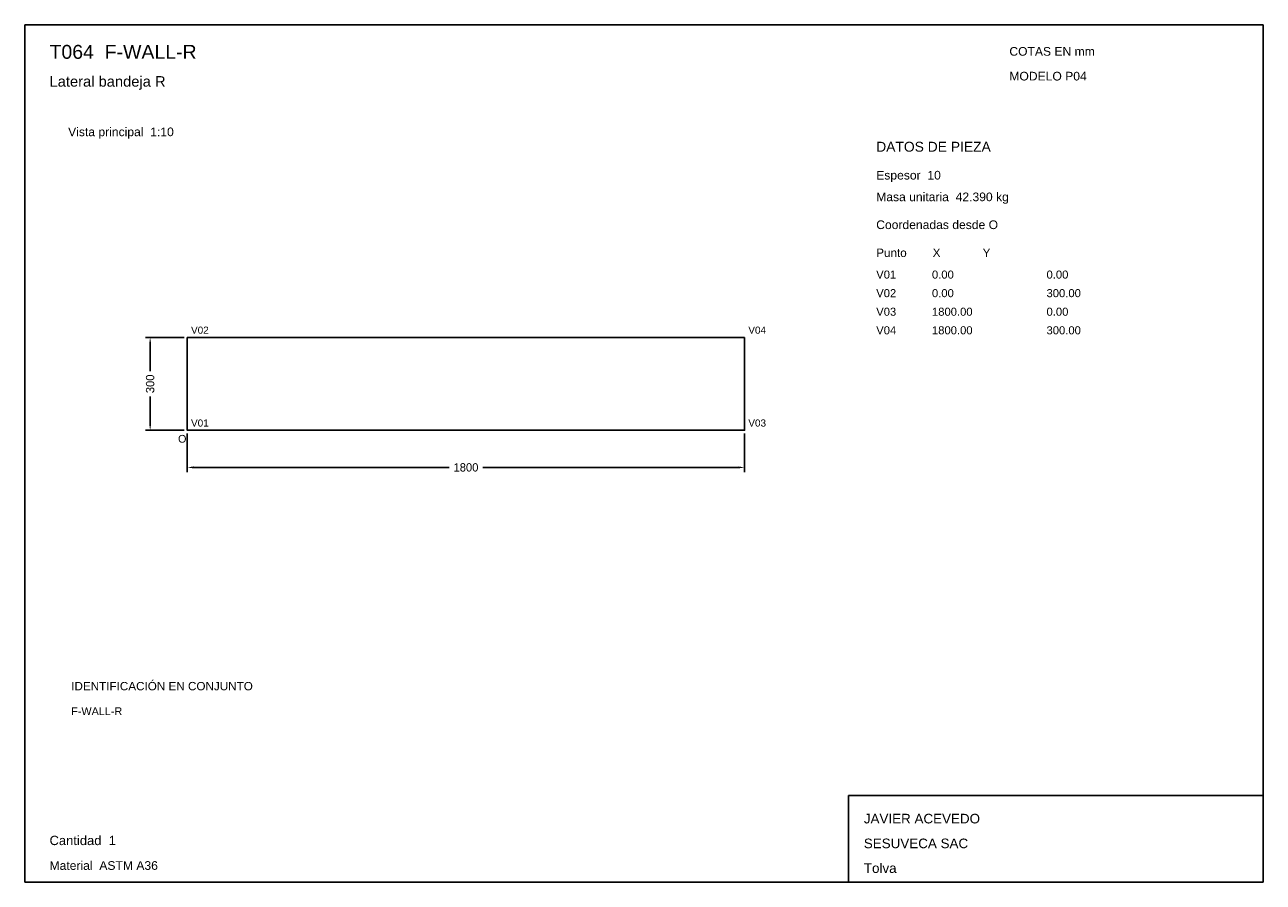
# Model space of a CAD drawing. Header units: millimetres. Extents: x 10 to 410, y 10 to 287.
import ezdxf

# ---------------------------------------------------------------- set-up
doc = ezdxf.new("R2010")
doc.units = ezdxf.units.MM
doc.styles.add('ARIAL', font='arial.ttf')
doc.dimstyles.get("Standard").update_dxf_attribs({"dimtxt": 2.5, "dimasz": 2.5, "dimexe": 1.25, "dimexo": 0.625, "dimtad": 1, "dimcen": 2.5, "dimazin": 3, "dimtfac": 1, "dimtmove": 0, "dimatfit": 3})

# ---------------------------------------------------------------- blocks, each defined once
blk = doc.blocks.new('_CLOSEDFILLED')
at = {"color": 0, "linetype": 'BYBLOCK'}
blk.add_solid([(-1, 0.16), (0, 0), (-1, -0.16)], dxfattribs=at)
blk = doc.blocks.new('*D1')
for p, q in [((62.5, 155), (62.5, 142.5)), ((242.5, 155), (242.5, 142.5)), ((64.5, 144), (147.1, 144)), ((157.9, 144), (240.5, 144))]:
    blk.add_line(p, q)
at = {"layer": 'Defpoints'}
for p in [(62.5, 156), (242.5, 156), (62.5, 144)]:
    blk.add_point(p, dxfattribs=at)
at = {"xscale": 2, "yscale": 2, "rotation": 180}
blk.add_blockref('_CLOSEDFILLED', (62.5, 144), dxfattribs=at)
at = {"xscale": 2, "yscale": 2}
blk.add_blockref('_CLOSEDFILLED', (242.5, 144), dxfattribs=at)
at = {"insert": (152.5, 144), "char_height": 2.7, "attachment_point": 5}
blk.add_mtext('1800', dxfattribs=at)
blk = doc.blocks.new('*D2')
for p, q in [((61.5, 186), (49, 186)), ((50.5, 175.05), (50.5, 184)), ((50.5, 158), (50.5, 166.95)), ((61.5, 156), (49, 156))]:
    blk.add_line(p, q)
at = {"layer": 'Defpoints'}
for p in [(62.5, 186), (50.5, 156), (62.5, 156)]:
    blk.add_point(p, dxfattribs=at)
at = {"xscale": 2, "yscale": 2}
for p, rotation in [((50.5, 186), 90), ((50.5, 156), 270)]:
    blk.add_blockref('_CLOSEDFILLED', p, dxfattribs=dict(at, rotation=rotation))
at = {"insert": (50.5, 171), "char_height": 2.7, "attachment_point": 5, "rotation": 90}
blk.add_mtext('300', dxfattribs=at)

msp = doc.modelspace()

# ---------------------------------------------------------------- linework, layer by layer
for p, q in [((410, 287), (10, 287)), ((10, 287), (10, 10)), ((410, 10), (410, 287)), ((410, 38), (276, 38)), ((276, 38), (276, 10)), ((410, 10), (410, 38)), ((10, 10), (410, 10)), ((276, 10), (410, 10))]:
    msp.add_line(p, q)
for points in [[(62.5, 186), (62.5, 156), (62.5, 156)], [(62.5, 186), (242.5, 186), (242.5, 186)], [(242.5, 186), (242.5, 156), (242.5, 156)], [(62.5, 156), (242.5, 156), (242.5, 156)]]:
    msp.add_lwpolyline(points)

# ---------------------------------------------------------------- texts
at = {"style": 'ARIAL'}
for s, height, p in [('T064  F-WALL-R', 4.5, (18, 276)), ('COTAS EN mm', 2.8, (328, 277)), ('Lateral bandeja R', 3.4, (18, 267)), ('MODELO P04', 2.8, (328, 269)), ('Vista principal  1:10', 2.8, (24, 251)), ('DATOS DE PIEZA', 3.2, (285, 246)), ('Espesor  10', 2.8, (285, 237)), ('Masa unitaria  42.390 kg', 2.8, (285, 230)), ('Coordenadas desde O', 2.8, (285, 221)), ('Punto        X             Y', 2.7, (285, 212)), ('V01', 2.6, (285, 205)), ('0.00', 2.6, (303, 205)), ('0.00', 2.6, (340, 205)), ('V02', 2.6, (285, 199)), ('0.00', 2.6, (303, 199)), ('300.00', 2.6, (340, 199)), ('V03', 2.6, (285, 193)), ('1800.00', 2.6, (303, 193)), ('0.00', 2.6, (340, 193)), ('V02', 2.3, (63.7, 187.2)), ('V04', 2.3, (243.7, 187.2)), ('V04', 2.6, (285, 187)), ('1800.00', 2.6, (303, 187)), ('300.00', 2.6, (340, 187)), ('V01', 2.3, (63.7, 157.2)), ('V03', 2.3, (243.7, 157.2)), ('O', 2.5, (59.5, 152)), ('IDENTIFICACIÓN EN CONJUNTO', 2.7, (25, 72)), ('F-WALL-R', 2.5, (25, 64)), ('JAVIER ACEVEDO', 3.1, (281, 29)), ('Cantidad  1', 3, (18, 22)), ('SESUVECA SAC', 3.1, (281, 21)), ('Material  ASTM A36', 2.8, (18, 14)), ('Tolva', 3.1, (281, 13))]:
    msp.add_text(s, height=height, dxfattribs=at).set_placement(p)

# ---------------------------------------------------------------- dimensions: what is measured, and where the dimension line sits
dim = msp.add_linear_dim(base=(50.5, 156), p1=(62.5, 156), p2=(62.5, 186), angle=90, dimstyle='Standard', override={"dimtxt": 2.7, "dimasz": 2, "dimexe": 1.5, "dimexo": 1, "dimgap": 1, "dimdec": 2, "dimlfac": 10, "dimzin": 8})
dim.commit()
dim.dimension.update_dxf_attribs({"geometry": '*D2', "text_midpoint": (50.5, 171)})
dim = msp.add_linear_dim(base=(62.5, 144), p1=(62.5, 156), p2=(242.5, 156), dimstyle='Standard', override={"dimtxt": 2.7, "dimasz": 2, "dimexe": 1.5, "dimexo": 1, "dimgap": 1, "dimdec": 2, "dimlfac": 10, "dimzin": 8})
dim.commit()
dim.dimension.update_dxf_attribs({"geometry": '*D1', "text_midpoint": (152.5, 144)})

doc.saveas('drawing.dxf')
